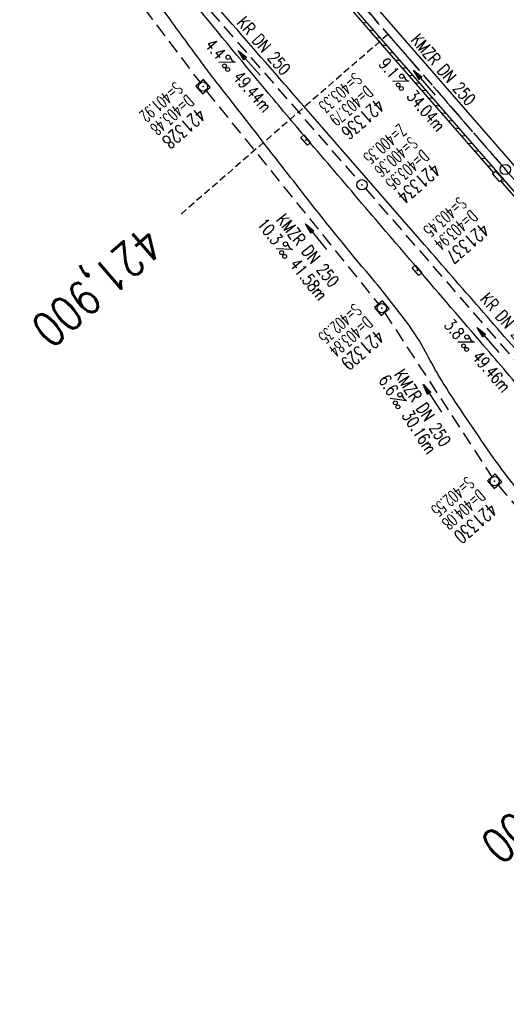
# Model space of a CAD drawing. Extents: x 450316 to 454644, y 428795 to 436505.
# Tile 164 of 256: x 451399 to 451470, y 434669 to 434813. Entities that reach past the tile are written whole.
import ezdxf
from ezdxf.enums import TextEntityAlignment as Align

# ---------------------------------------------------------------- set-up
doc = ezdxf.new("R2010")
doc.units = 0
doc.header["$LTSCALE"] = 2
doc.header["$MEASUREMENT"] = 0
for name, pattern in [('ACHSE', [5.5, 4, -0.5, 0.5, -0.5]), ('GESTRICH-X2', [1.5, 1, -0.5]), ('GESTRICHELT', [0.75, 0.5, -0.25])]:
    doc.linetypes.add(name, pattern=pattern)
doc.layers.get('0').update_dxf_attribs({"linetype": 'CONTINUOUS'})
for name, color, linetype in [('ACHSETOP', 1, 'ACHSE'), ('FBR', 8, 'CONTINUOUS'), ('HEKTOM', 1, 'GESTRICHELT'), ('KANAL', 7, 'GESTRICH-X2'), ('PFEIL', 7, 'CONTINUOUS'), ('RINNE', 8, 'CONTINUOUS'), ('SCHACHTNR', 6, 'CONTINUOUS'), ('SCHSYMBOL', 7, 'CONTINUOUS'), ('TEXTO', 4, 'CONTINUOUS'), ('TEXTU', 4, 'CONTINUOUS')]:
    doc.layers.add(name, color=color, linetype=linetype)
doc.styles.add('ROMANS', font='romans.shx', dxfattribs={"width": 0.8})

# ---------------------------------------------------------------- blocks, each defined once
blk = doc.blocks.new('PROM')
blk.add_line((1.57, 1.82), (0.02, 0.02))
for centre, radius in [((0.32, 1.51), 0.317), ((0.94, 0.29), 0.283), ((1.64, 0.29), 0.283)]:
    blk.add_circle(centre, radius)
blk.add_arc((0.99, 2.68), 1.03, 239.1414, 303.3549)
blk = doc.blocks.new('PFEIL2')
at = {"color": 0}
for p, q in [((0.88, 0), (-2.4, -0.01)), ((0.88, -0.27), (0.88, 0.28)), ((0.88, 0.28), (2.43, 0.01)), ((0.91, 0.27), (0.88, 0.26)), ((0.97, 0.26), (0.88, 0.25)), ((1.02, 0.25), (0.88, 0.23)), ((1.07, 0.24), (0.88, 0.21)), ((1.13, 0.23), (0.88, 0.19)), ((1.18, 0.22), (0.88, 0.17)), ((1.24, 0.21), (0.88, 0.15)), ((1.29, 0.21), (0.88, 0.14)), ((1.34, 0.2), (0.88, 0.12)), ((1.4, 0.19), (0.88, 0.1)), ((1.45, 0.18), (0.88, 0.08)), ((1.51, 0.17), (0.88, 0.06)), ((1.56, 0.16), (0.88, 0.04)), ((1.61, 0.15), (0.88, 0.02)), ((1.67, 0.14), (0.88, 0.01)), ((1.72, 0.13), (0.88, -0.01)), ((1.78, 0.12), (0.88, -0.03)), ((1.83, 0.11), (0.88, -0.05)), ((1.88, 0.1), (0.88, -0.07)), ((1.94, 0.09), (0.88, -0.09)), ((2.05, 0.08), (0.88, -0.12)), ((1.99, 0.08), (0.88, -0.11)), ((2.1, 0.07), (0.88, -0.14)), ((2.15, 0.06), (0.88, -0.16)), ((2.21, 0.05), (0.88, -0.18)), ((2.26, 0.04), (0.88, -0.2)), ((2.32, 0.03), (0.88, -0.22)), ((2.37, 0.02), (0.88, -0.23)), ((2.42, 0.01), (0.88, -0.25)), ((2.43, 0.01), (0.88, -0.27))]:
    blk.add_line(p, q, dxfattribs=at)
blk = doc.blocks.new('GST')
at = {"color": 0}
blk.add_circle((0, 0), 0.75, dxfattribs=at)
blk.add_point((0, 0), dxfattribs=at)
blk = doc.blocks.new('17')
blk.add_lwpolyline([(-0.76, -1.22), (0.75, -1.22), (0.75, -1.8), (-0.76, -1.8)], close=True)
blk.add_blockref('GST', (0, 0))
blk = doc.blocks.new('10')
blk.add_blockref('GST', (0, 0))
blk = doc.blocks.new('30')
at = {"color": 0}
for p, q in [((-0.75, -0.29), (-0.75, 0.29)), ((-0.75, 0.29), (0.75, 0.29)), ((0.75, 0.29), (0.75, -0.29)), ((0.75, -0.29), (-0.75, -0.29))]:
    blk.add_line(p, q, dxfattribs=at)
blk.add_point((0, 0), dxfattribs=at)
blk = doc.blocks.new('20')
blk.add_lwpolyline([(-0.75, -0.75), (0.75, -0.75), (0.75, 0.75), (-0.75, 0.75)], close=True)
blk.add_circle((0, 0), 0.676)
blk.add_point((0, 0))

msp = doc.modelspace()

# ---------------------------------------------------------------- linework, layer by layer
at = {"layer": 'ACHSETOP', "flags": 128}
msp.add_lwpolyline([(451271.77, 435019.04, -0.000001), (451272.37, 435018.35, -0.000032), (451272.39, 435018.33), (451288.79, 434999.46, -0.000002), (451296.99, 434990.03, 0.000007), (451305.2, 434980.6, 0.000007), (451313.4, 434971.16, -0.000007), (451321.6, 434961.73, -0.000007), (451329.8, 434952.3, 0.000007), (451338, 434942.87, 0.000007), (451346.21, 434933.43, -0.000007), (451354.41, 434924, -0.000007), (451362.61, 434914.57, 0.000011), (451370.81, 434905.14, 0.000001), (451379.01, 434895.7, 0.000001), (451387.22, 434886.27), (451403.62, 434867.4), (451420.02, 434848.54), (451436.43, 434829.67, -0.000013), (451444.63, 434820.24, 0.000007), (451452.83, 434810.81, 0.000007), (451461.03, 434801.38, -0.000007), (451469.24, 434791.94, -0.000007), (451477.44, 434782.51, 0.000007), (451485.64, 434773.08, 0.000007), (451493.84, 434763.64, -0.000007), (451502.04, 434754.21, -0.000007), (451510.25, 434744.78, 0.000007), (451518.45, 434735.35, 0.000007), (451526.65, 434725.91, -0.000007), (451534.85, 434716.48, -0.000007), (451543.05, 434707.05, 0.000011), (451551.26, 434697.61, 0.000001), (451559.46, 434688.18, 0.000001), (451567.66, 434678.75), (451584.07, 434659.88, -0.000001), (451592.27, 434650.45, -0.000001), (451600.47, 434641.02, -0.000011), (451608.67, 434631.59, 0.000013), (451616.87, 434622.15), (451633.28, 434603.29), (451649.68, 434584.42, -0.000013), (451657.88, 434574.99, 0.000007), (451666.09, 434565.56, 0.000007), (451674.29, 434556.12, -0.000007), (451682.49, 434546.69, -0.000007), (451690.69, 434537.26, 0.000006), (451698.89, 434527.83), (451715.3, 434508.96, -0.000015), (451721.01, 434502.39, 0.000008), (451726.72, 434495.82, 0.000958), (451727.52, 434494.91, 0.000181), (451731.72, 434490.11, 0.003894), (451738.18, 434482.87, 0.00247), (451748.5, 434471.58, 0.003793), (451756.23, 434463.34, 0.003129), (451765.74, 434453.48, 0.00313), (451774.53, 434444.59, 0.003132), (451783.43, 434435.81, 0.003134), (451792.43, 434427.15, 0.003132), (451801.55, 434418.59, 0.003131), (451810.77, 434410.15, 0.00313), (451820.1, 434401.83, 0.003133), (451829.54, 434393.62, 0.003138), (451839.07, 434385.54, 0.003131), (451848.69, 434377.58, 0.003125), (451858.43, 434369.73, 0.003124), (451868.27, 434362, 0.00313), (451878.19, 434354.41, 0.003138), (451888.2, 434346.95, 0.003133), (451898.32, 434339.59, 0.003131), (451908.52, 434332.37, 0.003131), (451918.82, 434325.28, 0.003132), (451929.21, 434318.32, 0.003136), (451939.67, 434311.49, 0.00313), (451950.21, 434304.8, 0.003123), (451960.86, 434298.22, 0.003128), (451971.59, 434291.78, 0.003137), (451982.37, 434285.49, 0.003139), (451993.23, 434279.33, 0.003133), (452004.2, 434273.3, 0.003123), (452015.23, 434267.41, 0.003125), (452026.32, 434261.66, 0.003132), (452037.5, 434256.05, 0.003138), (452048.73, 434250.58, 0.003134), (452060.02, 434245.26, 0.003122), (452071.41, 434240.07, 0.003127), (452083.62, 434234.69, 0.003578), (452094.35, 434230.12, 0.002702), (452108.41, 434224.35, 0.004189), (452117.53, 434220.76, 0.00053), (452126.34, 434217.38, 0.001569), (452129.32, 434216.25, 0.000008), (452135.11, 434214.08, -0.000025), (452140.91, 434211.9), (452164.31, 434203.12, 0.000006), (452176.02, 434198.73, -0.000007), (452187.72, 434194.34), (452211.13, 434185.56), (452234.54, 434176.78, -0.000012), (452246.24, 434172.39, 0.000007), (452257.94, 434168, 0.000002), (452265.75, 434165.08, 0.000001), (452281.35, 434159.22, 0.000005), (452293.05, 434154.83, -0.000007), (452304.76, 434150.44, -0.000019), (452316.46, 434146.05, 0.000015), (452328.17, 434141.66, 0.000002), (452338.1, 434137.94, 0.000001), (452351.57, 434132.88, 0.000004), (452363.28, 434128.49, -0.000006), (452374.98, 434124.1, -0.00002), (452386.68, 434119.71, 0.00002), (452398.39, 434115.32, 0.000006), (452410.09, 434110.93, -0.000004), (452421.8, 434106.54, -0.000001), (452435.27, 434101.49, -0.000002), (452445.2, 434097.76, -0.000015), (452456.91, 434093.37, 0.000019), (452468.61, 434088.98, 0.000007), (452480.31, 434084.59, -0.000006), (452492.02, 434080.2, -0.000002), (452503.72, 434075.81, 0.000002), (452515.42, 434071.42, 0.000006), (452527.13, 434067.03, -0.000007), (452538.83, 434062.64, -0.000019), (452550.54, 434058.25, 0.000015), (452562.24, 434053.86, 0.000002), (452572.17, 434050.13, 0.000001), (452585.65, 434045.08, 0.000004), (452597.35, 434040.69, -0.000006), (452609.05, 434036.3, -0.00002), (452620.76, 434031.91, 0.00002), (452632.46, 434027.52, 0.000006), (452644.17, 434023.13, -0.000004), (452655.87, 434018.74, -0.000001), (452669.35, 434013.68, -0.000002), (452679.28, 434009.96, -0.000015), (452690.98, 434005.57, 0.000014), (452702.68, 434001.18, 0.000011), (452714.39, 433996.79, -0.000001), (452726.09, 433992.4, -0.000007), (452735.03, 433989.04, -0.000005), (452748.18, 433984.11, -0.000156), (452748.22, 433984.1, -0.000005), (452749.5, 433983.61, -0.004183), (452758.69, 433980.07, -0.002721), (452772.75, 433974.43, -0.005081), (452782.77, 433970.22, -0.003908), (452795.7, 433964.52, -0.003912), (452807.05, 433959.3, -0.003907), (452818.33, 433953.9, -0.003903), (452829.52, 433948.33, -0.003904), (452840.62, 433942.58, -0.003907), (452851.63, 433936.66, -0.003909), (452862.54, 433930.57, -0.003906), (452873.35, 433924.31, -0.003899), (452884.08, 433917.88, -0.003907), (452894.71, 433911.27, -0.003917), (452905.21, 433904.52, -0.003914), (452915.61, 433897.6, -0.003904), (452925.91, 433890.51, -0.003895), (452936.11, 433883.25, -0.003902), (452946.17, 433875.85, -0.003909), (452956.12, 433868.3, -0.003904), (452965.96, 433860.58, -0.003908), (452975.67, 433852.7, -0.00391), (452985.26, 433844.69, -0.003909), (452994.72, 433836.52, -0.003908), (453004.05, 433828.2, -0.003902), (453013.25, 433819.74, -0.003901), (453022.32, 433811.14, -0.003907), (453031.26, 433802.39, -0.003913), (453040.05, 433793.51, -0.003909), (453048.99, 433784.19, -0.00418), (453057.22, 433775.34, -0.003621), (453064.8, 433766.92, -0.003001), (453073.81, 433756.65, -0.003775), (453082.93, 433745.95, -0.004894), (453089.82, 433737.59, -0.004962), (453096.58, 433729.04, -0.003805), (453105.2, 433717.74, -0.003005), (453113.36, 433706.73, -0.003643), (453119.97, 433697.57, -0.004174), (453127.23, 433687.17, -0.004295), (453134.1, 433676.95, -0.003507), (453140.02, 433667.85, -0.002688), (453147.59, 433655.9, -0.003695), (453155.36, 433643.25, -0.00538), (453160.55, 433634.47, -0.005332), (453165.53, 433625.6, -0.003667), (453172.54, 433612.58, -0.002679), (453179.1, 433600.02, -0.003501), (453183.99, 433590.35, -0.004313), (453189.2, 433579.67, -0.003909), (453194.74, 433567.79, -0.003909), (453199.85, 433556.38, -0.003909), (453204.78, 433544.89, -0.003903), (453209.81, 433532.66, -0.004384), (453214.1, 433521.7, -0.003423), (453219.66, 433506.82, -0.005955), (453222.69, 433498.22, -0.000145), (453225.57, 433489.74, -0.000252), (453227.22, 433484.85, -0.000085), (453230.06, 433476.42, -0.000405), (453230.66, 433474.65, -0.003646), (453233.57, 433465.74, 0.00217), (453238.42, 433450.76, 0.000006), (453242.33, 433438.88, -0.000007), (453246.23, 433427.01, -0.000012), (453250.13, 433415.13, 0.000009), (453254.03, 433403.26, 0.003001), (453258.01, 433391.4, -0.003002), (453261.98, 433379.55, -0.003008), (453265.82, 433367.65, 0.003009), (453269.65, 433355.76, 0.00001), (453273.55, 433343.88, -0.000019), (453277.45, 433332.01), (453285.26, 433308.26, 0.000005), (453289.16, 433296.38, -0.000004), (453293.06, 433284.51, -0.000001), (453297.41, 433271.27, -0.000001), (453300.87, 433260.76, -0.00001), (453304.77, 433248.88, 0.000008), (453308.67, 433237.01, 0.000011), (453312.58, 433225.13, -0.000004), (453316.48, 433213.26, -0.000007), (453317.96, 433208.76, -0.000002), (453324.28, 433189.51, -0.00006), (453324.75, 433188.09, 0.000004), (453325.21, 433186.68, 0.001409), (453327.81, 433178.86, 0.000842), (453332.21, 433165.79, 0.002106), (453335.59, 433155.93, 0.001506), (453340.42, 433142.18, 0.001603), (453344.59, 433130.55, 0.001566), (453348.93, 433118.67, 0.00157), (453353.28, 433106.99, 0.001563), (453357.73, 433095.28, 0.001555), (453362.24, 433083.61, 0.001558), (453366.82, 433071.99, 0.001562), (453371.48, 433060.39, 0.001561), (453376.21, 433048.82, 0.001565), (453381.01, 433037.27, 0.001565), (453385.88, 433025.76, 0.001563), (453390.82, 433014.29, 0.001561), (453395.84, 433002.83, 0.001559), (453400.93, 432991.41, 0.00156), (453406.08, 432980.03, 0.001563), (453411.31, 432968.67, 0.001565), (453416.61, 432957.35, 0.001562), (453421.98, 432946.08, 0.001558), (453427.42, 432934.81, 0.001559), (453432.94, 432923.58, 0.001564), (453438.52, 432912.41, 0.001566), (453444.16, 432901.27, 0.001564), (453449.89, 432890.15, 0.001558), (453455.36, 432879.68, 0.001394), (453461.54, 432868.03, 0.001724), (453468.57, 432854.96, 0.002516), (453473.46, 432846.05, 0.001346), (453478.16, 432837.66, 0.000835), (453485.79, 432824.15, 0.000825), (453493.39, 432810.79, 0.001335), (453498.13, 432802.56, 0.002522), (453503.26, 432793.8, 0.001723), (453510.87, 432781.05, 0.001395), (453517.7, 432769.77, 0.001557), (453523.88, 432759.7, 0.001564), (453531.45, 432747.52, 0.002105), (453537.15, 432738.52, 0.001027), (453545.2, 432725.95, 0.001523), (453550.68, 432717.5, 0.000001), (453550.84, 432717.26, 0.000124), (453550.84, 432717.26, 0.000024), (453557.6, 432706.91, -0.000007), (453564.35, 432696.57, -0.000001), (453571.19, 432686.1, 0.000005), (453578.03, 432675.64, 0.000012), (453584.86, 432665.17, -0.000012), (453591.7, 432654.7, -0.000004), (453598.53, 432644.24, 0.000004), (453605.37, 432633.77, 0.000001), (453612.2, 432623.31, -0.000001), (453619.04, 432612.84, -0.000004), (453625.87, 432602.38, 0.000003), (453632.71, 432591.91), (453646.38, 432570.98, -0.000014), (453650.94, 432564, -0.000007), (453660.05, 432550.05, -0.002465), (453666.82, 432539.57, 0.002471), (453673.57, 432529.12, 0.002497), (453680.47, 432518.67, -0.002488), (453687.39, 432508.18, -0.000003), (453694.22, 432497.72, 0.000006), (453701.06, 432487.25), (453714.73, 432466.32, -0.000006), (453721.57, 432455.86, 0.000006), (453728.4, 432445.39, 0.000183), (453728.47, 432445.28, -0.000027), (453728.97, 432444.52, -0.003905), (453733.99, 432436.71, -0.002472), (453741.77, 432424.27, -0.005163), (453747.3, 432415.1, -0.003867), (453754.47, 432402.74, -0.003958), (453760.53, 432391.89, -0.003913), (453766.49, 432380.82, -0.003903), (453772.25, 432369.72, -0.003904), (453777.83, 432358.53, -0.003901), (453783.48, 432346.73, -0.004288), (453788.46, 432335.91, -0.003523), (453794.25, 432322.76, -0.004762), (453798.38, 432312.96, -0.001651), (453802.11, 432303.78, -0.002689), (453804.34, 432298.12, -0.001542), (453805.53, 432295.04, -0.000893), (453807.56, 432289.71, -0.005639), (453811.07, 432280.12, -0.003891), (453815.88, 432266.14, -0.00573), (453819.49, 432254.95, -0.005082), (453823.29, 432242.26, -0.004537), (453827.3, 432227.85, -0.006762), (453829.77, 432218.12, -0.001828), (453832.34, 432207.23, -0.002855), (453833.92, 432200.25, -0.000688), (453834.59, 432197.18, -0.000614), (453835.33, 432193.75, -0.005087), (453837.35, 432183.82, -0.003463), (453840.08, 432169.2, -0.004355), (453841.88, 432158.58, -0.003298), (453844.05, 432144.52, -0.003873), (453845.96, 432130.87, -0.004703), (453847.34, 432119.6, -0.004431), (453848.68, 432106.66, -0.004859), (453849.68, 432094.85, -0.001971), (453850.76, 432079.75, -0.003754), (453851.23, 432071.81, -0.000235), (453851.27, 432071.06, -0.000154), (453851.33, 432069.9, -0.005004), (453851.76, 432059.36, -0.003657), (453852.1, 432044.92, -0.006284), (453852.13, 432034.65, -0.00442), (453851.87, 432020.06, -0.004496), (453851.36, 432005.74, -0.005961), (453850.74, 431994.95, -0.004032), (453849.63, 431980.54, -0.005521), (453848.62, 431970.04, -0.000545), (453848.17, 431965.89, -0.00099), (453847.92, 431963.6, -0.002817), (453847.08, 431956.57, -0.001743), (453845.62, 431945.22, -0.004295), (453844.13, 431934.59, -0.003233), (453841.93, 431920.5, -0.003719), (453839.9, 431908.59, -0.003474), (453837.54, 431895.88, -0.003471), (453834.93, 431882.78, -0.003984), (453832.48, 431871.4, -0.002961), (453829.25, 431857.36, -0.00403), (453826.74, 431847.07, -0.001132), (453824.96, 431840.11, -0.001603), (453823.67, 431835.21, -0.002375), (453822.37, 431830.36, -0.001541), (453820.3, 431822.92, -0.005811), (453817.74, 431814.24, -0.003321), (453813, 431799.15, -0.004369), (453808.95, 431786.93, -0.004589), (453804.89, 431775.36, -0.004977), (453800.13, 431762.59, -0.00596), (453795.93, 431752.02, -0.002426), (453790.61, 431739.3, -0.004094), (453787.37, 431731.79, -0.000338), (453786.71, 431730.31, -0.000388), (453786.14, 431729.02, -0.004625), (453782.63, 431721.36, -0.002368), (453775.59, 431706.51, -0.004069), (453770.2, 431695.52, -0.003863), (453764.34, 431684.03, -0.004659), (453758.24, 431672.55, -0.005048), (453752.4, 431662.07, -0.002758), (453744.86, 431649, -0.004203), (453739.78, 431640.49, -0.000453), (453738.55, 431638.46, -0.00049), (453737.41, 431636.59, -0.004121), (453733.36, 431630.11, -0.00246), (453726.45, 431619.35, -0.006277), (453720.59, 431610.57, -0.004581), (453712.3, 431598.73, -0.005038), (453704.6, 431588.16, -0.005528), (453697.38, 431578.67, -0.004083), (453688.22, 431567.1, -0.005886), (453681.7, 431559.21, -0.001219), (453676.74, 431553.36, -0.002238), (453674.01, 431550.2, -0.001962), (453670.56, 431546.26, -0.001297), (453665.3, 431540.34, -0.004313), (453658.17, 431532.48, -0.003182), (453648.34, 431521.97, -0.004167), (453639.22, 431512.51, -0.00462), (453630.85, 431504.12, -0.002727), (453619.91, 431493.48, -0.004271), (453612.84, 431486.78, -0.000068), (453609.88, 431484.03, -0.000648), (453609.57, 431483.75, -0.000003), (453600.64, 431475.49, -0.000005), (453594.49, 431469.8), (453576.13, 431452.83), (453557.78, 431435.85), (453539.42, 431418.88), (453521.07, 431401.91, 0.000001), (453511.89, 431393.42, 0.000001), (453502.71, 431384.94, 0.000013), (453493.53, 431376.45, -0.000013), (453484.35, 431367.96, 0), (453475.18, 431359.48, 0), (453466, 431350.99), (453447.64, 431334.02, 0.000001), (453438.46, 431325.53, 0.000001), (453429.29, 431317.04, 0.000013), (453420.11, 431308.56, -0.000007), (453410.93, 431300.07, -0.000004), (453403.53, 431293.23, -0.000002), (453392.58, 431283.1, -0.00001), (453383.4, 431274.61, 0.000015), (453374.22, 431266.13, 0.000014), (453365.04, 431257.64, -0.000013), (453355.86, 431249.15, 0), (453343.63, 431237.84, -0.000001), (453337.51, 431232.18), (453319.15, 431215.21, 0.000001), (453309.98, 431206.72, 0.000001), (453300.8, 431198.24, 0.000013), (453291.62, 431189.75, -0.000013), (453282.44, 431181.26, -0.000001), (453273.27, 431172.78, -0.000001), (453264.09, 431164.29), (453245.73, 431147.32), (453227.38, 431130.34), (453209.02, 431113.37, 0.000014), (453199.84, 431104.89, -0.000009), (453190.66, 431096.4, -0.000019), (453181.49, 431087.91, 0.000019), (453172.31, 431079.43, 0.000009), (453163.13, 431070.94, -0.000008), (453153.95, 431062.45), (453135.6, 431045.48, 0.000009), (453134.86, 431044.8, 0.000002), (453130.42, 431040.69, 0.002804), (453126.11, 431036.66, 0.001372), (453117.38, 431028.36, 0.005333), (453110.16, 431021.31, 0.003613), (453099.69, 431010.7, 0.004216), (453091.36, 431002.01, 0.003913), (453082.55, 430992.5, 0.00391), (453074.2, 430983.2, 0.003911), (453066, 430973.77, 0.003912), (453057.94, 430964.21, 0.003915), (453050.03, 430954.53, 0.00391), (453042.29, 430944.73, 0.003905), (453034.68, 430934.8, 0.003908), (453027.23, 430924.75, 0.003912), (453019.95, 430914.6, 0.003918), (453012.83, 430904.33, 0.003918), (453005.87, 430893.95, 0.003907), (452999.07, 430883.47, 0.0039), (452992.43, 430872.86, 0.003908), (452985.95, 430862.15, 0.00392), (452979.66, 430851.37, 0.00392), (452973.54, 430840.5, 0.003904), (452967.57, 430829.49, 0.003903), (452961.77, 430818.39, 0.003916), (452956.17, 430807.24, 0.00392), (452950.74, 430796, 0.00391), (452945.47, 430784.65, 0.003904), (452940.39, 430773.22, 0.00391), (452935.48, 430761.73, 0.003913), (452930.76, 430750.17, 0.003909), (452926.22, 430738.51, 0.003913), (452921.86, 430726.79, 0.003918), (452917.69, 430715.02, 0.003913), (452913.7, 430703.18, 0.003909), (452909.89, 430691.26, 0.003904), (452906.27, 430679.29, 0.003908), (452902.84, 430667.28, 0.003914), (452899.6, 430655.21, 0.003911), (452896.55, 430643.09, 0.003914), (452893.69, 430630.91, 0.003917), (452891.02, 430618.71, 0.003911), (452890.73, 430617.31, 0.000237), (452886.25, 430594.17, 0.007575), (452884.76, 430585.79, 0.003906), (452882.25, 430569.49)], format="xyb", dxfattribs=at)
at = {"layer": 'FBR', "flags": 128}
for points in [[(450931.02, 435664.25, 0), (450939.29, 435645.95, 0.000057)], [(451603.01, 434662.96, 0.000001), (451617.47, 434646.37, 0.000004), (451625.68, 434636.95, -0.000005), (451633.89, 434627.53, -0.001388)], [(451702.59, 434548.49, -0.000002), (451714.33, 434534.99, -0.000013)], [(451637.46, 434574.01, -0.000002), (451625.44, 434587.82, -0.000008)], [(451372.55, 434928, -0.000033), (451380.2, 434919.2, 0.000014), (451387.86, 434910.4, 0.000069), (451395.88, 434901.18, -0.000074), (451403.9, 434891.95, -0.000621), (451412.92, 434881.55, 0.000405), (451421.94, 434871.15, 0.000107), (451428.14, 434864.02, 0.000067), (451438.03, 434852.66, 0.000278), (451446.37, 434843.08, -0.000232), (451454.72, 434833.5, -0.00099), (451462.63, 434824.36, 0.000959), (451470.81, 434814.93, 0.000911), (451477.9, 434806.81, -0.000901), (451484.99, 434798.69, -0.000461), (451493.77, 434788.58, 0.000478), (451502.55, 434778.47, 0.000285), (451510.66, 434769.15, -0.000306), (451518.78, 434759.83, -0.000551), (451526.86, 434750.52, 0.000503), (451535.7, 434740.34, 0.000937), (451544.41, 434730.37, -0.001023), (451552.38, 434721.23, -0.00064), (451560.8, 434711.53, 0.000725)], [(451558.45, 434664.79, 0.000208), (451550.81, 434673.58, -0.00031), (451543.16, 434682.36, -0.00004), (451533.14, 434693.88, -0.000044), (451524.15, 434704.23, -0.000044), (451514.85, 434714.92, 0.000087), (451505.56, 434725.62, 0.000056), (451496.85, 434735.64, 0.00007), (451489.83, 434743.7, 0.000064), (451482.1, 434752.59, -0.000077), (451474.37, 434761.47, -0.000016), (451466.29, 434770.76, 0.000007), (451458.2, 434780.05), (451441.88, 434798.81, 0.000199), (451436.33, 434805.19, 0.0001), (451425.3, 434817.84), (451423.71, 434816.35)], [(451545.65, 434654.16, 0.000026), (451526.59, 434678.52, 0.001987), (451518.21, 434689.13, 0.001065), (451502.47, 434708.83, -0.000371), (451491.93, 434720.95, -0.000621), (451485.66, 434728.2, -0.000046), (451472.86, 434743.03, -0.000935), (451472.23, 434743.77, -0.022412), (451469.1, 434747.77, -0.009323), (451462.2, 434757.86, -0.024934), (451458.33, 434764.44, 0.03915), (451455.74, 434768.57, 0.015672), (451450.23, 434775.53, -0.009502), (451441.01, 434786.89, -0.000545), (451437.85, 434790.95, -0.000171), (451427.78, 434803.91, -0.00539), (451426.01, 434806.25, -0.001906), (451421.08, 434812.94), (451412.47, 434824.68), (451400.32, 434841.31), (451397.75, 434844.77)], [(451606.08, 434610.07, 0.000009), (451592.72, 434625.41, 0.000162)]]:
    msp.add_lwpolyline(points, format="xyb", dxfattribs=at)
at = {"layer": 'FBR'}
msp.add_lwpolyline([(451586.28, 434627.86, -0.000002), (451573.15, 434642.87, -0.000008), (451570.5, 434645.9, -0.000009), (451565.71, 434651.37, -0.000004), (451554.1, 434664.65, -0.000055), (451542.59, 434677.82, -0.000148), (451538.3, 434682.73, -0.000119), (451537.13, 434684.07, -0.00001), (451522.5, 434700.84, -0.000038), (451514.51, 434710.01, -0.000036), (451506.06, 434719.7, -0.000973), (451497.14, 434729.98, -0.001169), (451489.75, 434738.56, -0.000226), (451482.59, 434746.93, 0.000179), (451473.53, 434757.51, 0.000051), (451466.8, 434765.38, -0.000036), (451457.27, 434776.49, -0.000474), (451457.06, 434776.74, -0.000006), (451441.04, 434795.52, -0.00345), (451435.05, 434802.64, -0.001799), (451423.71, 434816.42)], format="xyb", dxfattribs=at)
msp.add_lwpolyline([(451648.77, 434583.85), (451633.41, 434601.52), (451570.2, 434674.13), (451553.04, 434693.88), (451536.12, 434713.29), (451518.72, 434733.32), (451500.3, 434754.46), (451468.9, 434790.62), (451414.41, 434853.2), (451391.08, 434880.04), (451339.65, 434939.24)], dxfattribs=at)
at = {"layer": 'FBR', "flags": 128}
msp.add_lwpolyline([(451361.01, 434918.41), (451376.12, 434900.99), (451410.67, 434861.35), (451427.29, 434842.16), (451444.41, 434822.52), (451459.88, 434804.7), (451476.97, 434785.1), (451541.06, 434711.38), (451576.4, 434670.8), (451591.18, 434653.79), (451605.8, 434637.02), (451623.56, 434616.59), (451640.09, 434597.51), (451657.07, 434577.99)], dxfattribs=at)
at = {"layer": 'HEKTOM'}
msp.add_line((451452.84, 434810.81), (451422.66, 434784.56), dxfattribs=at)
at = {"layer": 'KANAL'}
for p, q in [((451399.22, 434838.59), (451425.41, 434803.78)), ((451417.06, 434825.53), (451448.56, 434789.41)), ((451448.16, 434816.22), (451469.47, 434791.66)), ((451426.31, 434802.59), (451451.47, 434771.41)), ((451449.56, 434788.28), (451481, 434752.09)), ((451452.34, 434770.19), (451468, 434746.19)), ((451468.91, 434744.97), (451490, 434720.12))]:
    msp.add_line(p, q, dxfattribs=at)
at = {"layer": 'RINNE'}
for p, q in [((451449.11, 434812.59), (451449.84, 434812.52)), ((451450.07, 434811.49), (451450.79, 434811.41)), ((451451.03, 434810.39), (451451.75, 434810.31)), ((451451.99, 434809.28), (451452.71, 434809.21)), ((451452.94, 434808.18), (451453.67, 434808.11)), ((451453.9, 434807.08), (451454.63, 434807.01)), ((451454.86, 434805.98), (451455.59, 434805.9)), ((451455.82, 434804.87), (451456.55, 434804.8)), ((451456.78, 434803.77), (451457.51, 434803.7)), ((451457.74, 434802.67), (451458.47, 434802.6)), ((451458.7, 434801.57), (451459.43, 434801.49)), ((451459.66, 434800.46), (451460.39, 434800.39)), ((451460.62, 434799.36), (451461.35, 434799.29)), ((451461.58, 434798.26), (451462.31, 434798.19)), ((451462.54, 434797.16), (451463.27, 434797.08)), ((451463.5, 434796.05), (451464.23, 434795.98)), ((451464.46, 434794.95), (451465.19, 434794.88)), ((451465.42, 434793.85), (451466.15, 434793.78)), ((451466.38, 434792.75), (451467.11, 434792.67)), ((451467.34, 434791.65), (451468.07, 434791.57)), ((451469.03, 434790.47), (451469.03, 434790.47)), ((451469.26, 434789.44), (451469.98, 434789.37))]:
    msp.add_line(p, q, dxfattribs=at)
for points in [[(451446.9, 434815.13), (451452.64, 434808.53), (451468.26, 434790.59)], [(451469.24, 434789.46), (451482.87, 434773.78), (451487.91, 434767.98)]]:
    msp.add_lwpolyline(points, dxfattribs=at)

# ---------------------------------------------------------------- block references
at = {"layer": 'PFEIL'}
for p, rotation in [((451432.59, 434806.64), 131.1026), ((451458.17, 434803.77), 130.9495), ((451442.35, 434781.27), 128.8683), ((451467.46, 434766.17), 130.9839), ((451459.34, 434757.64), 123.0842)]:
    msp.add_blockref('PFEIL2', p, dxfattribs=dict(at, rotation=rotation))
at = {"layer": 'SCHSYMBOL', "rotation": 311.008}
for name, p in [('20', (451425.85, 434803.19)), ('30', (451440.85, 434795.37)), ('17', (451469.97, 434791.08)), ('10', (451449.05, 434788.85)), ('30', (451457.1, 434776.34)), ('20', (451451.95, 434770.82)), ('20', (451468.41, 434745.54))]:
    msp.add_blockref(name, p, dxfattribs=at)
at = {"layer": 'TEXTU'}
for p, rotation in [((451428.15, 434806.73), 311.1026), ((451453.5, 434803.96), 310.9495), ((451436.51, 434779.48), 308.8683), ((451463.03, 434765.84), 310.9839), ((451453.16, 434757.62), 303.0842)]:
    msp.add_blockref('PROM', p, dxfattribs=dict(at, rotation=rotation))

# ---------------------------------------------------------------- texts
at = {"layer": 'HEKTOM', "style": 'ROMANS', "width": 0.8}
for s, p in [('421,900', (451417.22, 434783.16)), ('422,000', (451482.84, 434707.72))]:
    msp.add_text(s, height=5, rotation=221.008, dxfattribs=at).set_placement(p)
at = {"layer": 'SCHACHTNR', "style": 'ROMANS'}
for s, height, width, p in [('S=403.33', 1.8, 0.6, (451448.02, 434805.35)), ('S=401.92', 1.8, 0.6, (451421.88, 434803.97)), ('D=403.79', 1.8, 0.6, (451449.64, 434803.44)), ('D=403.48', 1.8, 0.6, (451423.5, 434802.09)), ('421336', 2, 0.7, (451451.27, 434801.57)), ('421328', 2, 0.7, (451425.16, 434800.19)), ('Z=400.35', 1.8, 0.6, (451454.53, 434797.84)), ('S=400.36', 1.8, 0.6, (451456.15, 434795.96)), ('D=403.95', 1.8, 0.6, (451457.81, 434794.09)), ('421334', 2, 0.7, (451459.43, 434792.18)), ('S=403.45', 1.8, 0.6, (451463.29, 434787.18)), ('D=403.94', 1.8, 0.6, (451464.91, 434785.28)), ('421337', 2, 0.7, (451466.57, 434783.4)), ('S=402.35', 1.8, 0.6, (451447.97, 434771.59)), ('D=403.84', 1.8, 0.6, (451449.59, 434769.72)), ('421329', 2, 0.7, (451451.25, 434767.81)), ('S=402.55', 1.8, 0.6, (451464.44, 434746.31)), ('D=404.08', 1.8, 0.6, (451466.06, 434744.44)), ('421330', 2, 0.7, (451467.72, 434742.53))]:
    msp.add_text(s, height=height, rotation=221.008, dxfattribs=dict(at, width=width)).set_placement(p)
at = {"layer": 'TEXTO', "style": 'ROMANS', "width": 0.75}
for s, rotation, p in [('KR DN 250', 311.1026, (451434.06, 434808.56)), ('KMZR DN 250', 310.9495, (451460.26, 434805.08)), ('KMZR DN 250', 308.8683, (451440.45, 434778.69)), ('KR DN 250', 310.9839, (451469.57, 434768.21)), ('KMZR DN 250', 303.0842, (451457.15, 434755.77))]:
    msp.add_text(s, height=1.8, rotation=rotation, dxfattribs=at).set_placement(p, align=Align.CENTER)
at = {"layer": 'TEXTU', "style": 'ROMANS', "width": 0.75}
for s, rotation, p in [('4.4', 311.1026, (451426.03, 434809.16)), ('9.1', 310.9495, (451451.38, 434806.41)), ('49.44m', 311.1026, (451430.12, 434804.47)), ('34.04m', 310.9495, (451455.47, 434801.69)), ('10.3', 308.8683, (451433.64, 434783.04)), ('41.58m', 308.8683, (451438.39, 434777.14)), ('3.8', 310.9839, (451460.92, 434768.27)), ('49.46m', 310.9839, (451465.01, 434763.58)), ('6.6', 303.0842, (451451.39, 434760.31)), ('30.16m', 303.0842, (451454.79, 434755.13))]:
    msp.add_text(s, height=1.8, rotation=rotation, dxfattribs=at).set_placement(p)

doc.saveas('drawing.dxf')
